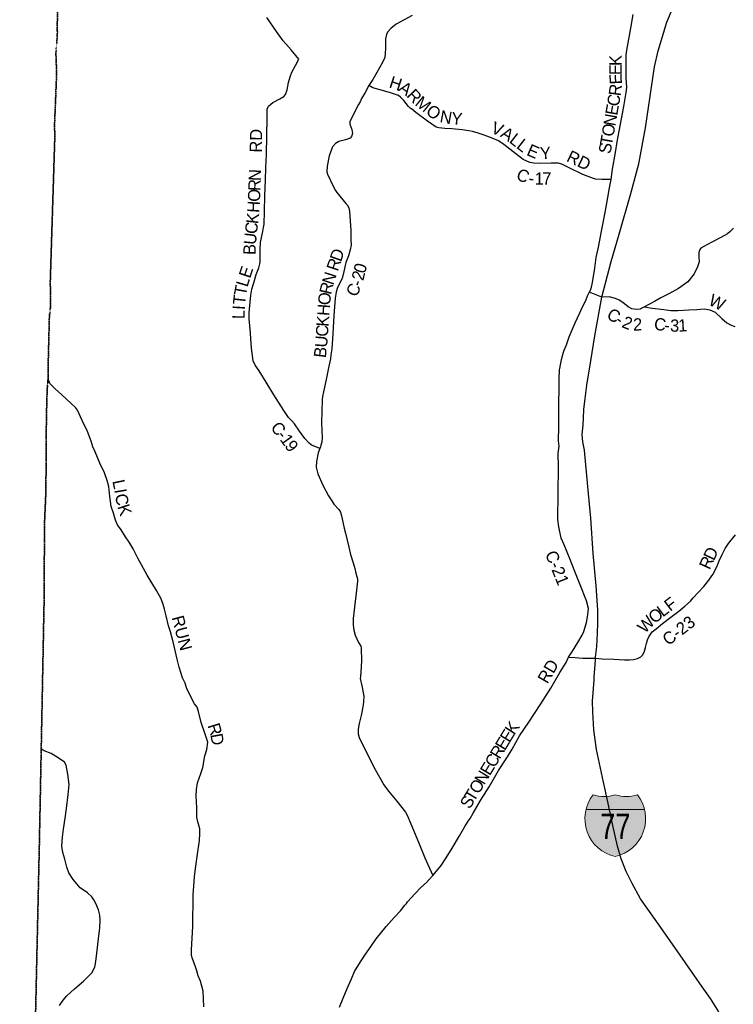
# Model space of a CAD drawing. Header units: feet. Extents: x 2045852 to 2423567, y 671180 to 1091522.
# Tile 12 of 24: x 2213797 to 2231284, y 838496 to 862608. Entities that reach past the tile are written whole.
import ezdxf
from ezdxf.enums import TextEntityAlignment as Align

# ---------------------------------------------------------------- set-up
doc = ezdxf.new("R2010")
doc.units = ezdxf.units.FT
doc.header["$MEASUREMENT"] = 0
doc.linetypes.add('OhDOT_USTN3', pattern=[0.22, 0.165, -0.055])
for name, color, linetype in [('GM_X_Adjacent_County', 7, 'OhDOT_USTN3'), ('GM_X_County', 7, 'OhDOT_USTN3'), ('GM_X_County_Road', 3, 'Continuous'), ('GM_X_County_Road_Text', 3, 'Continuous'), ('GM_X_Interstate_Location', 7, 'Continuous'), ('GM_X_Interstate_Route', 1, 'Continuous'), ('GM_X_Interstate_Shield', 7, 'Continuous'), ('GM_X_Interstate_Shield_Hatch_Blue', 162, 'Continuous'), ('GM_X_Interstate_Shield_Hatch_Red', 242, 'Continuous')]:
    doc.layers.add(name, color=color, linetype=linetype)
doc.styles.add('Style-font30', font='font30.shx')

# ---------------------------------------------------------------- blocks, each defined once
blk = doc.blocks.new('M1-1_2')
at = {"layer": 'GM_X_Interstate_Shield_Hatch_Blue'}
blk.add_hatch(color=256, dxfattribs=at).paths.add_polyline_path([(-718, 398, 0.420565), (-1, -755, 0.420565), (716, 398)])
at = {"layer": 'GM_X_Interstate_Shield_Hatch_Red'}
blk.add_hatch(color=256, dxfattribs=at).paths.add_polyline_path([(716, 398, 0.104765), (545, 753, -0.146746), (-1, 757, -0.146746), (-547, 753, 0.104765), (-718, 398)])
at = {"layer": 'GM_X_Interstate_Shield', "linetype": 'Continuous', "lineweight": 0}
blk.add_line((-718, 398), (716, 398), dxfattribs=at)
for centre, start, end in [((205, 172), 142.1116, 257.5332), ((-279, 1665), 253.7058, 287.0472), ((-207, 172), 282.4668, 37.8884), ((278, 1665), 252.9528, 286.2942)]:
    blk.add_arc(centre, 950, start, end, dxfattribs=at)
at = {"layer": 'GM_X_Interstate_Shield', "linetype": 'Continuous', "lineweight": 0, "style": 'Style-font30', "width": 0.8}
blk.add_attdef('M1-1_2_27372', text='', height=625, dxfattribs=at).set_placement((0, -328), align=Align.CENTER)

msp = doc.modelspace()

# ---------------------------------------------------------------- linework, layer by layer
at = {"layer": 'GM_X_Adjacent_County', "flags": 128}
msp.add_lwpolyline([(2055376, 868233), (2055437, 869889), (2055459, 870464), (2055530, 873508), (2055764, 878233), (2055758, 878857), (2055830, 881597), (2056003, 886437), (2056178, 889804), (2056304, 892311), (2056314, 893810), (2056323, 894207), (2056355, 894845), (2060196, 894675), (2061668, 894542), (2065690, 894451), (2067045, 894347), (2071527, 894132), (2072903, 894150), (2073366, 894159), (2078247, 893884), (2082558, 893765), (2082580, 893764), (2082673, 893758), (2082695, 893757), (2083692, 893691), (2083702, 894131), (2089854, 893908), (2092292, 893851), (2092542, 893858), (2093268, 893808), (2095267, 893745), (2095455, 893743), (2095735, 893740), (2098686, 893625), (2099655, 893586), (2100554, 893561), (2107670, 893283), (2110384, 893155), (2110474, 893160), (2110512, 893162), (2110795, 893147), (2110811, 893303), (2116405, 893101), (2118674, 893029), (2120796, 892962), (2122115, 892936), (2125528, 892829), (2126586, 892783), (2133929, 892555), (2134097, 892564), (2134909, 892546), (2135844, 892519), (2137174, 892455), (2137188, 892236), (2140164, 892180), (2140561, 892214), (2141822, 892165), (2142471, 892167), (2146041, 892159), (2146220, 892159), (2148650, 892118), (2151827, 892125), (2156717, 892056), (2161724, 891991), (2162059, 891986), (2165990, 891878), (2166060, 891887), (2166283, 891892), (2166648, 891888), (2166949, 891886), (2167589, 891878), (2167714, 891873), (2167811, 891862), (2167853, 891857), (2168094, 891848), (2168330, 891857), (2169050, 891851), (2169107, 891848), (2170313, 891811), (2170474, 891814), (2170603, 891811), (2171037, 891804), (2171271, 891804), (2171339, 891822), (2171396, 891828), (2171488, 891826), (2171547, 891818), (2171600, 891797), (2171656, 891792), (2172764, 891773), (2174046, 891726), (2177271, 891621), (2183220, 891533), (2183278, 891547), (2183379, 891551), (2183912, 891545), (2184751, 891528), (2185669, 891509), (2187712, 891472), (2188613, 891479), (2188560, 890861), (2188532, 889441), (2188495, 887582), (2188490, 887264), (2188476, 886476), (2188403, 882186), (2188318, 879030), (2188182, 873967), (2188124, 871834), (2188110, 871364), (2188007, 867963), (2187948, 866033), (2187948, 865755), (2187925, 864628), (2187922, 864462), (2188457, 864449), (2188982, 864436), (2189480, 864425), (2191445, 864378), (2194935, 864288), (2195196, 864286), (2195885, 864274), (2196092, 864258), (2196155, 864257), (2196205, 864256), (2197000, 864235), (2200260, 864139), (2201653, 864097), (2205877, 863971), (2207729, 863916), (2212338, 863778), (2213059, 863767), (2214760, 863784), (2214713, 862358), (2214722, 862314), (2214706, 862018), (2214692, 861891), (2214689, 861870), (2214685, 861780), (2214703, 861291), (2214652, 860056), (2214657, 859704), (2214547, 856204), (2214553, 855578), (2214525, 855349), (2214510, 854746), (2214499, 854314), (2214491, 853997), (2214493, 853816), (2214476, 853629), (2214462, 853287), (2214446, 852454), (2214443, 851558), (2214439, 851037), (2214406, 850297), (2214394, 848299), (2214325, 844752), (2214280, 842456), (2214173, 837651), (2214172, 837601), (2214161, 837071), (2214085, 833647), (2214067, 832866), (2213958, 828780), (2213920, 827376), (2213910, 827017), (2213899, 826592), (2213879, 825865), (2213815, 823503), (2213805, 823202), (2213726, 820713), (2213655, 818136), (2213627, 817102), (2213519, 810293), (2211708, 810261), (2208877, 810314), (2205367, 810447), (2203468, 810454), (2200937, 810583), (2200950, 808740), (2200952, 807861), (2200964, 807397), (2200980, 806737), (2200970, 806426), (2200888, 804628), (2200753, 800343), (2200641, 798124), (2200613, 796485), (2200360, 788620), (2200215, 784512), (2197403, 784594), (2196448, 784615), (2192357, 784731), (2188970, 784800), (2187545, 784831), (2187560, 785088), (2186773, 785099), (2185986, 785110), (2184036, 785130), (2182508, 785109), (2178156, 785186), (2171367, 785373), (2167840, 785488), (2165378, 785567), (2164755, 785559), (2161403, 785682), (2157930, 785822), (2156065, 785862), (2151084, 786035), (2149904, 786067), (2146904, 786139), (2145321, 786221), (2143205, 786272), (2134774, 786500), (2134472, 786514), (2125074, 786752), (2123597, 786785), (2123051, 786804), (2121618, 786840), (2117464, 786939), (2113442, 787063), (2108299, 787191), (2108195, 787194), (2107674, 787216), (2102727, 787302), (2101154, 787370), (2097434, 787447), (2092118, 787504), (2086903, 787592), (2085627, 787674), (2083555, 787806), (2083047, 787818), (2082245, 787837), (2082262, 787894), (2082269, 787947), (2081646, 787976), (2081389, 788004), (2081351, 788017), (2081304, 788025), (2079081, 788111), (2077057, 788200), (2076846, 788210), (2075903, 788245), (2073355, 788403), (2071924, 788476), (2070787, 788551), (2066322, 788788), (2063628, 788929), (2060806, 789071), (2055947, 789303), (2055950, 789428), (2055968, 789562), (2055974, 789769), (2056081, 793304), (2056132, 795032), (2056126, 795080), (2056131, 795278), (2056352, 799837), (2056382, 800495), (2056483, 802899), (2056539, 804360), (2056569, 805221), (2056542, 805719), (2056862, 810765), (2056847, 810908), (2056896, 811456), (2056881, 811520), (2056883, 811617), (2057020, 815247), (2057032, 815483), (2053533, 815684), (2053400, 815687), (2053420, 816169), (2053421, 816435), (2053499, 819706), (2053521, 820038), (2053768, 826142), (2053892, 828885), (2053974, 831534), (2054096, 834376), (2054175, 836924), (2054222, 838243), (2054399, 841942), (2054411, 842272), (2054575, 846927), (2054594, 847730), (2054625, 848376), (2054639, 848991), (2054715, 850940), (2054761, 852209), (2054857, 854576), (2054881, 854898), (2054879, 854963), (2054854, 855048), (2054896, 855720), (2054986, 859394), (2055262, 865248), (2055265, 865388)], close=True, dxfattribs=at)
at = {"layer": 'GM_X_County', "flags": 128}
msp.add_lwpolyline([(2243670, 966925), (2245496, 967220), (2251259, 968089), (2252800, 968322), (2253355, 968407), (2253837, 968476), (2254521, 968572), (2255025, 968928), (2255796, 970471), (2256626, 972503), (2256998, 973008), (2257525, 973068), (2258050, 972955), (2258559, 972903), (2259079, 972653), (2259584, 972510), (2260105, 972490), (2261703, 971959), (2262214, 971872), (2262721, 971844), (2262781, 971821), (2263021, 971730), (2263225, 971652), (2263732, 971249), (2264085, 970742), (2264011, 970226), (2263502, 969934), (2262984, 969822), (2262477, 969650), (2261456, 968823), (2260946, 968539), (2260640, 968285), (2264331, 968240), (2265711, 968240), (2270238, 968238), (2272659, 968235), (2280722, 968218), (2285626, 968187), (2286951, 968168), (2287501, 968160), (2288216, 968150), (2292919, 968108), (2296526, 968104), (2296479, 965356), (2296448, 963511), (2296423, 960870), (2296408, 958466), (2296367, 956057), (2296281, 950996), (2296177, 947051), (2296064, 942890), (2296028, 941568), (2295972, 939486), (2295916, 936962), (2299326, 936856), (2302575, 936812), (2308259, 936694), (2311710, 936593), (2311634, 933543), (2311541, 929080), (2311333, 919259), (2311306, 917826), (2311256, 915178), (2311236, 914088), (2311214, 912955), (2311204, 912098), (2311183, 910510), (2311162, 908662), (2311142, 906658), (2311136, 904416), (2311128, 901731), (2311015, 895934), (2310932, 888659), (2310895, 887022), (2310806, 880375), (2310724, 876069), (2310623, 872515), (2310623, 872508), (2310607, 871396), (2310502, 865439), (2310498, 865288), (2310398, 861026), (2310306, 856424), (2310248, 853220), (2310223, 851932), (2310214, 851520), (2310138, 848241), (2310114, 846712), (2310080, 844541), (2310027, 841184), (2307349, 841233), (2303948, 841296), (2299409, 841304), (2298984, 841309), (2298203, 841318), (2296152, 841341), (2293505, 841370), (2293396, 836726), (2293369, 835544), (2293369, 835523), (2293308, 832193), (2293233, 828059), (2293212, 825327), (2293118, 821627), (2293188, 821552), (2293117, 818552), (2293112, 818342), (2293053, 815903), (2293041, 815366), (2293031, 814619), (2293029, 814434), (2293026, 814182), (2293020, 810701), (2293017, 808570), (2288312, 808685), (2287694, 808712), (2286396, 808723), (2285052, 808754), (2284511, 808769), (2281941, 808765), (2278607, 808857), (2275865, 808932), (2274807, 808927), (2272383, 808997), (2271583, 809017), (2268756, 809074), (2267589, 809085), (2266460, 809129), (2265363, 809148), (2262276, 809213), (2258356, 809339), (2255913, 809419), (2251689, 809473), (2251380, 809474), (2247789, 809509), (2244622, 809597), (2241725, 809678), (2240904, 809686), (2239933, 809721), (2237881, 809768), (2235157, 809813), (2235108, 809832), (2235024, 809841), (2234824, 809845), (2234064, 809837), (2233946, 809839), (2233091, 809852), (2227551, 809935), (2226694, 809947), (2224069, 810043), (2222591, 810077), (2216385, 810247), (2216269, 810252), (2215989, 810263), (2213519, 810293), (2213627, 817102), (2213655, 818136), (2213726, 820713), (2213805, 823202), (2213815, 823503), (2213879, 825865), (2213899, 826592), (2213910, 827017), (2213920, 827376), (2213958, 828780), (2214067, 832866), (2214085, 833647), (2214161, 837071), (2214172, 837601), (2214173, 837651), (2214280, 842456), (2214325, 844752), (2214394, 848299), (2214406, 850297), (2214439, 851037), (2214443, 851558), (2214446, 852454), (2214462, 853287), (2214476, 853629), (2214493, 853816), (2214491, 853997), (2214499, 854314), (2214510, 854746), (2214525, 855349), (2214553, 855578), (2214547, 856204), (2214657, 859704), (2214652, 860056), (2214703, 861291), (2214685, 861780), (2214689, 861870), (2214692, 861891), (2214706, 862018), (2214722, 862314), (2214713, 862358), (2214760, 863784), (2213059, 863767), (2212338, 863778), (2207729, 863916), (2205877, 863971), (2201653, 864097), (2200260, 864139), (2197000, 864235), (2196205, 864256), (2196155, 864257), (2196092, 864258), (2195885, 864274), (2195196, 864286), (2194935, 864288), (2191445, 864378), (2189480, 864425), (2188982, 864436), (2188457, 864449), (2187922, 864462), (2187925, 864628), (2187948, 865755), (2187948, 866033), (2188007, 867963), (2188110, 871364), (2188124, 871834), (2188182, 873967), (2188318, 879030), (2188403, 882186), (2188476, 886476), (2188490, 887264), (2188495, 887582), (2188532, 889441), (2188560, 890861), (2188613, 891479), (2190605, 891425), (2191120, 891411), (2193461, 891346), (2197423, 891265), (2199208, 891260), (2199586, 891258), (2199593, 891663), (2199711, 897821), (2199775, 901222), (2199836, 904425), (2199869, 906089), (2199891, 907113), (2199947, 909708), (2200006, 912318), (2200087, 915212), (2200143, 917325), (2200155, 917813), (2200338, 924556), (2200392, 926843), (2200484, 930897), (2200489, 931164), (2200543, 933850), (2200339, 933858), (2200406, 936209), (2200436, 937271), (2200493, 940261), (2200529, 942562), (2200560, 945010), (2200580, 945814), (2200683, 949897), (2200730, 951733), (2200755, 952721), (2200835, 955808), (2200883, 957242), (2200924, 958023), (2200215, 958030), (2199395, 958038), (2199385, 959902), (2202793, 960436), (2203294, 960508), (2204689, 960708), (2205329, 960811), (2211388, 961785), (2213677, 962155), (2216348, 962587), (2220392, 963239), (2223431, 963729), (2224410, 963887), (2224423, 963889), (2230233, 964788), (2231146, 964928), (2231408, 964969), (2232372, 965117), (2232817, 965186), (2235507, 965607), (2235785, 965650), (2240387, 966394)], close=True, dxfattribs=at)
at = {"layer": 'GM_X_County_Road', "flags": 128}
for points in [[(2223413, 862714), (2223022, 862498), (2222895, 862392), (2222812, 862301), (2222782, 862244), (2222759, 862141), (2222759, 861901), (2222750, 861788), (2222745, 861678), (2222694, 861575), (2222549, 861316), (2222447, 861142), (2222386, 861047), (2222356, 860993), (2222262, 860825), (2222177, 860675), (2222138, 860599), (2222101, 860534), (2221952, 860249), (2221885, 860108), (2221890, 860046), (2221936, 859920), (2221949, 859824), (2221924, 859745), (2221892, 859707), (2221780, 859665), (2221620, 859621), (2221532, 859573), (2221463, 859496), (2221379, 859277), (2221330, 859019), (2221324, 858885), (2221339, 858823), (2221477, 858532), (2221533, 858424), (2221566, 858378), (2221789, 858109)], [(2221636, 838429), (2221721, 838643), (2221825, 838881), (2221924, 839121), (2221999, 839301), (2222109, 839473), (2222237, 839673), (2222425, 839942), (2222518, 840077), (2222531, 840096), (2222781, 840405), (2222975, 840622), (2223125, 840788), (2223238, 840924), (2223272, 840965), (2223304, 841004), (2223490, 841211), (2223627, 841353), (2223766, 841483), (2223835, 841554), (2223923, 841648), (2223970, 841711), (2224123, 841897), (2224251, 842086), (2224391, 842320), (2224574, 842624), (2224708, 842848), (2224790, 842980), (2224832, 843049), (2224909, 843174), (2225090, 843486), (2225300, 843821), (2225533, 844218), (2225749, 844560), (2225862, 844748), (2226047, 845067), (2226273, 845408), (2226565, 845853), (2226810, 846237), (2227036, 846624), (2227188, 846870), (2227248, 846996), (2227343, 847143), (2227471, 847356), (2227579, 847534), (2227622, 847623), (2227690, 847850), (2227716, 848033), (2227732, 848192), (2227685, 848378), (2227532, 848767), (2227382, 849136), (2227283, 849388), (2227142, 849745), (2227069, 849912), (2227005, 850190), (2226987, 850371), (2226993, 851001), (2226997, 851659), (2226995, 851990), (2227013, 852165), (2227003, 852297), (2227009, 852642), (2227011, 853210), (2227015, 853573), (2227014, 853816), (2227027, 854032), (2227031, 854065), (2227076, 854286), (2227120, 854465), (2227139, 854515), (2227200, 854642), (2227262, 854844), (2227412, 855181), (2227526, 855433), (2227588, 855576), (2227673, 855732), (2227711, 855843), (2227755, 855929), (2227782, 855982), (2227813, 856055), (2227834, 856173), (2227889, 856525), (2227926, 856786), (2227979, 857036), (2228064, 857466), (2228145, 857884), (2228211, 858250), (2228254, 858494), (2228288, 858691), (2228325, 858944), (2228396, 859352), (2228439, 859619), (2228486, 859879), (2228542, 860182), (2228598, 860484), (2228658, 860824), (2228675, 860944), (2228658, 861185), (2228660, 861522), (2228661, 861746), (2228677, 861861), (2228724, 862128), (2228784, 862450), (2228831, 862731)], [(2221152, 852111), (2221010, 852165), (2220948, 852192), (2220889, 852241), (2220785, 852350), (2220652, 852535), (2220531, 852708), (2220462, 852781), (2220384, 852866), (2220268, 853037), (2220024, 853425), (2219833, 853728), (2219662, 854008), (2219568, 854145), (2219519, 854257), (2219480, 854565), (2219444, 855034), (2219423, 855277), (2219421, 855431), (2219433, 855612), (2219460, 855859), (2219486, 856008), (2219534, 856165), (2219596, 856364), (2219654, 856531), (2219685, 856630), (2219688, 856690), (2219691, 856809), (2219691, 856985), (2219700, 857154), (2219725, 857270), (2219755, 857419), (2219770, 857516), (2219787, 857598), (2219793, 857907), (2219804, 858304), (2219820, 858684), (2219830, 858979), (2219842, 859304), (2219852, 859771), (2219859, 860187), (2219862, 860415), (2219897, 860492), (2220000, 860584), (2220168, 860672), (2220268, 860728), (2220307, 860774), (2220348, 860891), (2220388, 861068), (2220426, 861207), (2220465, 861320), (2220559, 861488), (2220638, 861643), (2220450, 861867), (2220250, 862087), (2220088, 862318), (2219851, 862658)], [(2223394, 860424), (2223368, 860445), (2223323, 860478), (2223211, 860625), (2223129, 860712), (2223081, 860750), (2222885, 860815), (2222685, 860871), (2222453, 860940), (2222356, 860993)], [(2228288, 858691), (2228059, 858694), (2227906, 858700), (2227857, 858715), (2227595, 858820), (2227265, 858978), (2227079, 859070), (2226995, 859091), (2226824, 859091), (2226546, 859087), (2226392, 859091), (2226301, 859114), (2226135, 859188), (2225882, 859383), (2225664, 859555), (2225528, 859645), (2225371, 859703), (2225177, 859777), (2225028, 859829), (2224891, 859873), (2224804, 859890), (2224637, 859908), (2224387, 859933), (2224212, 859945), (2224065, 859961), (2223999, 859972), (2223792, 860119), (2223504, 860338), (2223396, 860423), (2223394, 860424)], [(2221789, 858109), (2221791, 858107), (2221821, 858071), (2221860, 858001), (2221883, 857919), (2221909, 857442), (2221914, 857224), (2221918, 857085), (2221893, 856973), (2221851, 856828), (2221789, 856664), (2221741, 856443), (2221697, 856268), (2221642, 856163), (2221580, 856026), (2221551, 855935), (2221529, 855792), (2221498, 855363), (2221469, 854911), (2221442, 854550), (2221424, 854401), (2221411, 854300), (2221368, 854079), (2221307, 853794), (2221242, 853496), (2221216, 853379), (2221207, 853297), (2221198, 853020), (2221196, 852745), (2221198, 852530), (2221206, 852386), (2221200, 852262), (2221179, 852190), (2221167, 852149), (2221152, 852111)], [(2231287, 857500), (2231210, 857421), (2231140, 857362), (2230979, 857277), (2230743, 857152), (2230559, 857055), (2230488, 857012), (2230460, 856980), (2230443, 856903), (2230440, 856793), (2230448, 856675), (2230409, 856558), (2230327, 856382), (2230171, 856186), (2229940, 856026), (2229708, 855891), (2229506, 855794), (2229349, 855708), (2229217, 855634), (2229107, 855578), (2229009, 855524), (2229008, 855523)], [(2229008, 855523), (2229000, 855519), (2228909, 855509), (2228800, 855528), (2228711, 855577), (2228575, 855682), (2228488, 855737), (2228393, 855777), (2228240, 855818), (2228063, 855813), (2227942, 855862), (2227821, 855908), (2227755, 855929)], [(2229107, 855578), (2229299, 855543), (2229584, 855508), (2229756, 855486), (2229922, 855484), (2230197, 855502), (2230386, 855513), (2230567, 855531), (2230708, 855505), (2230837, 855442), (2231006, 855288), (2231126, 855185), (2231231, 855126), (2231320, 855092)], [(2218308, 838438), (2218301, 838639), (2218297, 838817), (2218227, 839063), (2218172, 839193), (2218136, 839316), (2218100, 839436), (2218034, 839610), (2218011, 839690), (2218007, 839828), (2218025, 840118), (2218038, 840401), (2218039, 840664), (2218050, 840910), (2218052, 841177), (2218068, 841390), (2218081, 841625), (2218114, 841879), (2218157, 842174), (2218203, 842510), (2218209, 842675), (2218209, 842791), (2218161, 842965), (2218136, 843079), (2218135, 843308), (2218123, 843599), (2218129, 843755), (2218155, 843922), (2218233, 844146), (2218283, 844299), (2218338, 844581), (2218379, 844734), (2218404, 844913), (2218344, 845113), (2218248, 845400), (2218176, 845666), (2218145, 845774), (2218077, 845852), (2217985, 846045), (2217888, 846248), (2217850, 846360), (2217790, 846488), (2217706, 846754), (2217658, 846944), (2217611, 847160), (2217554, 847376), (2217491, 847621), (2217445, 847765), (2217383, 848011), (2217343, 848173), (2217316, 848283), (2217264, 848423), (2217150, 848632), (2216923, 849004), (2216690, 849424), (2216579, 849652), (2216478, 849815), (2216386, 849946), (2216284, 850119), (2216192, 850236), (2216142, 850348), (2216092, 850524), (2216035, 850685), (2216006, 850928), (2215983, 851176), (2215943, 851324), (2215872, 851510), (2215761, 851747), (2215649, 852024), (2215591, 852148), (2215549, 852288), (2215455, 852523), (2215331, 852796), (2215213, 853047), (2215166, 853111), (2215055, 853206), (2214830, 853425), (2214663, 853570), (2214535, 853701), (2214493, 853816)], [(2221152, 852111), (2221109, 852004), (2221071, 851792), (2221065, 851648), (2221105, 851484), (2221227, 851205), (2221365, 850946), (2221449, 850823), (2221498, 850745), (2221619, 850616), (2221660, 850549), (2221683, 850455), (2221747, 850159), (2221777, 850035), (2221819, 849863), (2221861, 849691), (2221906, 849509), (2221965, 849307), (2222011, 849171), (2222038, 849055), (2222072, 848913), (2222079, 848861), (2222050, 848636), (2221999, 848222), (2221968, 847943), (2221970, 847784), (2221987, 847660), (2222017, 847538), (2222098, 847360), (2222153, 847265), (2222168, 847215), (2222170, 846906), (2222155, 846627), (2222146, 846524), (2222141, 846478), (2222183, 846294), (2222227, 846040), (2222226, 845909), (2222217, 845825), (2222162, 845565), (2222116, 845370), (2222092, 845235), (2222093, 845123), (2222115, 845027), (2222238, 844774), (2222506, 844250), (2222718, 843871), (2222834, 843714), (2223038, 843472), (2223250, 843204), (2223291, 843130), (2223378, 842915), (2223573, 842470), (2223728, 842087), (2223842, 841831), (2223923, 841648)], [(2227248, 846996), (2227401, 846992), (2227600, 846976), (2227739, 846970), (2227910, 846972), (2228071, 846960), (2228358, 846952), (2228616, 846935), (2228744, 846931), (2228835, 846940), (2228939, 846964), (2229021, 847007), (2229068, 847058), (2229109, 847143), (2229132, 847235), (2229157, 847330), (2229184, 847421), (2229214, 847493), (2229298, 847615), (2229392, 847690), (2229551, 847821), (2229752, 847976), (2229947, 848123), (2230096, 848243), (2230231, 848371), (2230301, 848446), (2230422, 848582), (2230559, 848727), (2230660, 848848), (2230780, 849021), (2230882, 849206), (2230941, 849358), (2231007, 849509), (2231081, 849660), (2231162, 849778), (2231336, 849993)], [(2214772, 838469), (2214865, 838597), (2214956, 838704), (2215137, 838873), (2215361, 839066), (2215486, 839184), (2215567, 839270), (2215638, 839409), (2215664, 839546), (2215686, 839749), (2215728, 840098), (2215760, 840367), (2215772, 840560), (2215760, 840680), (2215727, 840812), (2215661, 840966), (2215611, 841055), (2215567, 841132), (2215462, 841230), (2215282, 841352), (2215197, 841443), (2215105, 841554), (2215005, 841719), (2214951, 841851), (2214900, 842051), (2214858, 842215), (2214832, 842371), (2214847, 842590), (2214871, 842783), (2214910, 843056), (2214945, 843289), (2214985, 843633), (2215008, 843876), (2214975, 844130), (2214938, 844353), (2214893, 844426), (2214741, 844532), (2214569, 844638), (2214398, 844706), (2214325, 844752)]]:
    msp.add_lwpolyline(points, dxfattribs=at)
at = {"layer": 'GM_X_Interstate_Route', "flags": 128}
for points in [[(2227907, 846924), (2227910, 846972), (2227911, 846993), (2227941, 847262), (2227958, 847583), (2227963, 847828), (2227966, 848149), (2227922, 848746), (2227853, 849532), (2227793, 850398), (2227722, 851174), (2227637, 852065), (2227598, 852270), (2227583, 852448), (2227603, 852675), (2227612, 852847), (2227621, 853064), (2227650, 853335), (2227691, 853660), (2227796, 854256), (2227894, 854867), (2228063, 855813), (2228292, 856685), (2228490, 857359), (2228770, 858348), (2228972, 859080), (2229136, 859960), (2229355, 861453), (2229441, 861846), (2229659, 862544), (2229839, 862993)], [(2227878, 846506), (2227907, 846924)], [(2230927, 838315), (2230721, 838638), (2230523, 838922), (2229908, 839803), (2229407, 840515), (2229007, 841081), (2228807, 841456), (2228657, 841746), (2228534, 842059), (2228446, 842365), (2228328, 842878), (2228206, 843455), (2228102, 843938), (2227931, 844737), (2227865, 845214), (2227841, 845662), (2227837, 845918), (2227873, 846430), (2227878, 846506)]]:
    msp.add_lwpolyline(points, dxfattribs=at)

# ---------------------------------------------------------------- block references
at = {"layer": 'GM_X_Interstate_Shield', "color": 7, "linetype": 'Continuous', "lineweight": 0}
ref = msp.add_blockref('M1-1_2', (2228392, 842870), dxfattribs=at)
ref.add_attrib('M1-1_2_27372', '77', dxfattribs={"color": 7, "linetype": 'Continuous', "lineweight": 0, "height": 625, "style": 'Style-font30', "width": 0.8}).set_placement((2228392, 842542), align=Align.CENTER)

# ---------------------------------------------------------------- texts
at = {"layer": 'GM_X_County_Road_Text', "style": 'Style-font30'}
for s, rotation, p in [('K', 89.5519, (2228546, 861473)), ('E', 89.8286, (2228546, 861249)), ('H', 341.9095, (2222829, 860952)), ('A', 324.4547, (2223058, 860881)), ('E', 92.8239, (2228557, 861029)), ('R', 313.435, (2223261, 860737)), ('R', 82.4367, (2228522, 860725)), ('M', 321.2731, (2223464, 860528)), ('C', 80.0611, (2228477, 860469)), ('O', 323.4503, (2223728, 860316)), ('N', 349.6708, (2224076, 860100)), ('Y', 354.7459, (2224365, 860049)), ('E', 80.0198, (2228438, 860248)), ('V', 337.7251, (2225324, 859848)), ('N', 80.0232, (2228393, 859988)), ('RD', 89.0109, (2219731, 859352)), ('A', 327.5255, (2225556, 859755)), ('L', 322.1186, (2225773, 859617)), ('O', 80.0216, (2228347, 859728)), ('L', 322.1153, (2225950, 859480)), ('T', 80.0198, (2228308, 859507)), ('E', 336.5991, (2226198, 859300)), ('Y', 4.1038, (2226558, 859184)), ('RD', 334.5393, (2227175, 859152)), ('S', 80.0237, (2228273, 859307)), ('N', 87.9302, (2219705, 858654)), ('C', 336.7025, (2225940, 858708)), ('1', 359.5636, (2226415, 858567)), ('7', 0.5714, (2226606, 858566)), ('R', 87.9283, (2219696, 858408)), ('-', 352.4448, (2226253, 858586)), ('O', 87.8964, (2219686, 858144)), ('H', 86.365, (2219669, 857872)), ('K', 83.6681, (2219639, 857594)), ('C', 83.0197, (2219608, 857346)), ('U', 84.1723, (2219582, 857085)), ('B', 88.7627, (2219577, 856845)), ('D', 70.5329, (2221669, 856663)), ('R', 71.549, (2221592, 856430)), ('E', 71.4824, (2219442, 856257)), ('2', 76.5708, (2222216, 856200)), ('0', 74.3126, (2222258, 856377)), ('L', 73.2946, (2219378, 856044)), ('N', 71.7874, (2221480, 856092)), ('-', 70.547, (2222165, 856051)), ('T', 79.6365, (2219340, 855832)), ('R', 76.5279, (2221425, 855859)), ('C', 65.0166, (2222049, 855798)), ('T', 84.2045, (2219318, 855615)), ('O', 84.8313, (2221403, 855607)), ('W', 334.3766, (2230653, 855635)), ('L', 89.1771, (2219309, 855274)), ('I', 86.7353, (2219312, 855495)), ('H', 85.9421, (2221384, 855346)), ('C', 330.1675, (2228157, 855306)), ('K', 85.9577, (2221365, 855082)), ('-', 325.957, (2228366, 855187)), ('2', 338.2208, (2228530, 855085)), ('2', 1.442, (2228831, 854993)), ('C', 352.3904, (2229328, 855019)), ('3', 359.1074, (2229733, 854969)), ('1', 3.2136, (2229941, 854967)), ('C', 85.9557, (2221348, 854836)), ('-', 353.5584, (2229579, 854985)), ('U', 85.4449, (2221327, 854570)), ('B', 83.6016, (2221298, 854315)), ('C', 308.6976, (2219930, 852614)), ('-', 309.2063, (2220086, 852419)), ('1', 304.966, (2220161, 852328)), ('9', 307.3312, (2220275, 852166)), ('L', 281.7915, (2216066, 851311)), ('I', 279.7652, (2216111, 851094)), ('C', 279.762, (2216132, 850973)), ('K', 287.9152, (2216185, 850685)), ('C-21', 292.1194, (2226666, 849531)), ('R', 65.5457, (2230706, 849119)), ('D', 65.0643, (2230808, 849343)), ('L', 37.1296, (2229555, 847968)), ('F', 37.6529, (2229737, 848105)), ('RUN', 284.8257, (2217518, 847970)), ('W', 46.2991, (2229118, 847560)), ('O', 38.583, (2229351, 847804)), ('C-23', 37.7249, (2229693, 847266)), ('RD', 59.7081, (2226729, 846326)), ('R', 287.2327, (2218397, 845326)), ('K', 56.8717, (2225916, 845073)), ('D', 280.2547, (2218467, 845101)), ('E', 58.5784, (2225801, 844884)), ('E', 58.9793, (2225685, 844692)), ('R', 58.9789, (2225558, 844481)), ('E', 58.9782, (2225316, 844077)), ('C', 58.9789, (2225431, 844269)), ('N', 58.9802, (2225180, 843851)), ('O', 58.9802, (2225044, 843625)), ('T', 58.9782, (2224928, 843432)), ('S', 58.9808, (2224824, 843259))]:
    msp.add_text(s, height=300, rotation=rotation, dxfattribs=at).set_placement(p)
at = {"layer": 'GM_X_Interstate_Location', "style": 'Style-font30'}
for s in ['.', '-', ',']:
    msp.add_text(s, height=0.0000833, dxfattribs=at).set_placement((2228392, 842870), align=Align.MIDDLE_CENTER)
msp.add_text('77', height=0.0000833, rotation=0, dxfattribs=at).set_placement((2228188, 842662))

doc.saveas('drawing.dxf')
